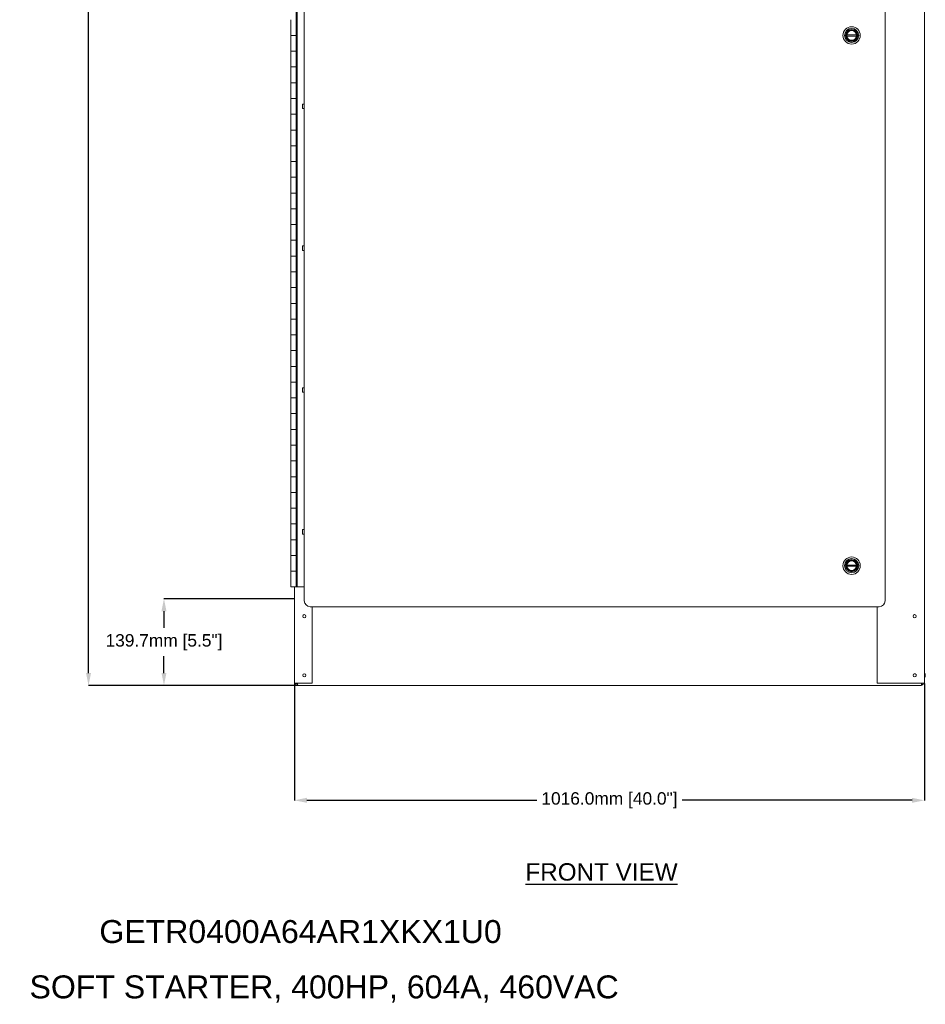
# Model space of a CAD drawing. Header units: inches. Extents: x 2934 to 6866, y 422 to 3136.
# Tile 47 of 84: x 4382 to 5843, y 422 to 2009. Entities that reach past the tile are written whole.
import ezdxf
from ezdxf.enums import TextEntityAlignment as Align

# ---------------------------------------------------------------- set-up
doc = ezdxf.new("R2010")
doc.units = ezdxf.units.IN
doc.header["$MEASUREMENT"] = 0
doc.layers.add('PWR_0400HP', color=7, linetype='Continuous')
doc.styles.add('ARIAL', font='arial.ttf')
doc.styles.get("Standard").update_dxf_attribs({"font": 'arial.ttf'})
doc.dimstyles.new('BILLSTYLE', dxfattribs={"dimtxt": 20, "dimasz": 20, "dimexe": 0.25, "dimexo": 0.25, "dimgap": 10, "dimtad": 0, "dimtih": 1, "dimtoh": 1, "dimdec": 1, "dimzin": 4, "dimdsep": 46, "dimtxsty": 'Standard', "dimblk": '_FILLED', "dimcen": 0, "dimadec": 0, "dimazin": 0, "dimtfac": 1, "dimtdec": 1, "dimtofl": 0, "dimtmove": 0, "dimatfit": 3, "dimldrblk": '_FILLED', "dimfxl": 1, "dimtolj": 1, "dimtzin": 4, "dimarcsym": 0})

# ---------------------------------------------------------------- blocks, each defined once
blk = doc.blocks.new('_FILLED')
at = {"color": 0, "linetype": 'ByBlock'}
blk.add_solid([(0, 0), (-1, 0.2), (-1, -0.2)], dxfattribs=at)
blk = doc.blocks.new('*D67')
at = {"color": 0, "lineweight": -2, "transparency": 16777216}
for p, q in [((4825, 1075.3), (4614.6, 1075.3)), ((4614.8, 1055.3), (4614.8, 1028.3)), ((4614.8, 955.6), (4614.8, 982.6)), ((4830.6, 935.6), (4614.6, 935.6))]:
    blk.add_line(p, q, dxfattribs=at)
at = {"layer": 'DEFPOINTS', "color": 0, "transparency": 16777216}
for p in [(4825.2, 1075.3), (4614.8, 935.6), (4830.8, 935.6)]:
    blk.add_point(p, dxfattribs=at)
at = {"color": 0, "lineweight": -2, "transparency": 16777216, "xscale": 20, "yscale": 20, "zscale": 20}
for p, rotation in [((4614.8, 1075.3), 90), ((4614.8, 935.6), 270)]:
    blk.add_blockref('_FILLED', p, dxfattribs=dict(at, rotation=rotation))
at = {"color": 0, "transparency": 16777216, "insert": (4614.8, 1018.3), "char_height": 20, "attachment_point": 2}
blk.add_mtext('\\A1;139.7mm [5.5"]', dxfattribs=at)
blk = doc.blocks.new('*D68')
at = {"color": 0, "lineweight": -2, "transparency": 16777216}
for p, q in [((4825.2, 939), (4825.2, 750.2)), ((5841.2, 939), (5841.2, 750.2)), ((4845.2, 750.5), (5215.9, 750.5)), ((5821.2, 750.5), (5450.6, 750.5))]:
    blk.add_line(p, q, dxfattribs=at)
at = {"layer": 'DEFPOINTS', "color": 0, "transparency": 16777216}
for p in [(4825.2, 939.3), (5841.2, 939.3), (5841.2, 750.5)]:
    blk.add_point(p, dxfattribs=at)
at = {"color": 0, "lineweight": -2, "transparency": 16777216, "xscale": 20, "yscale": 20, "zscale": 20, "rotation": 180}
blk.add_blockref('_FILLED', (4825.2, 750.5), dxfattribs=at)
at = {"color": 0, "lineweight": -2, "transparency": 16777216, "xscale": 20, "yscale": 20, "zscale": 20}
blk.add_blockref('_FILLED', (5841.2, 750.5), dxfattribs=at)
at = {"color": 0, "transparency": 16777216, "insert": (5333.2, 750.5), "char_height": 20, "attachment_point": 5}
blk.add_mtext('\\A1;1016.0mm [40.0"]', dxfattribs=at)
blk = doc.blocks.new('*D69')
at = {"color": 0, "lineweight": -2, "transparency": 16777216}
for p, q in [((4828.7, 2942.2), (4493, 2942.2)), ((4493.2, 2922.2), (4493.2, 2120.5)), ((4493.2, 955.6), (4493.2, 2074.8)), ((4830.6, 935.6), (4493, 935.6))]:
    blk.add_line(p, q, dxfattribs=at)
at = {"layer": 'DEFPOINTS', "color": 0, "transparency": 16777216}
for p in [(4828.9, 2942.2), (4493.2, 935.6), (4830.8, 935.6)]:
    blk.add_point(p, dxfattribs=at)
at = {"color": 0, "lineweight": -2, "transparency": 16777216, "xscale": 20, "yscale": 20, "zscale": 20}
for p, rotation in [((4493.2, 2942.2), 90), ((4493.2, 935.6), 270)]:
    blk.add_blockref('_FILLED', p, dxfattribs=dict(at, rotation=rotation))
at = {"color": 0, "transparency": 16777216, "insert": (4493.2, 2110.5), "char_height": 20, "attachment_point": 2}
blk.add_mtext('\\A1;2006.6mm [79.0"]', dxfattribs=at)

msp = doc.modelspace()

# ---------------------------------------------------------------- linework, layer by layer
at = {"color": 7, "linetype": 'Continuous', "lineweight": 15}
for p, q in [((5841.24, 2936.64), (5841.24, 939.28)), ((4841.11, 1075.29), (4841.11, 2891.39)), ((5777.74, 2891.39), (5777.74, 1075.29)), ((4827.73, 1094.34), (4827.73, 2872.34)), ((4829.51, 1094.34), (4829.51, 2872.34)), ((4819.35, 2008.74), (4819.35, 1983.34)), ((5716.02, 1984.24), (5731.51, 1984.24)), ((4819.35, 1983.34), (4819.35, 1957.94)), ((4827.73, 1983.34), (4819.35, 1983.34)), ((5731.51, 1982.44), (5716.02, 1982.44)), ((4819.35, 1957.94), (4819.35, 1932.54)), ((4819.35, 1957.94), (4827.73, 1957.94)), ((4819.35, 1932.54), (4819.35, 1907.14)), ((4827.73, 1932.54), (4819.35, 1932.54)), ((4819.35, 1907.14), (4819.35, 1881.74)), ((4819.35, 1907.14), (4827.73, 1907.14)), ((4819.35, 1881.74), (4819.35, 1856.34)), ((4827.73, 1881.74), (4819.35, 1881.74)), ((4841.11, 1872.61), (4838.33, 1872.61)), ((4838.33, 1872.61), (4838.33, 1865.47)), ((4838.33, 1865.47), (4841.11, 1865.47)), ((4819.35, 1856.34), (4819.35, 1830.94)), ((4819.35, 1856.34), (4827.73, 1856.34)), ((4819.35, 1830.94), (4819.35, 1805.54)), ((4827.73, 1830.94), (4819.35, 1830.94)), ((4819.35, 1805.54), (4819.35, 1780.14)), ((4819.35, 1805.54), (4827.73, 1805.54)), ((4819.35, 1780.14), (4819.35, 1754.74)), ((4827.73, 1780.14), (4819.35, 1780.14)), ((4819.35, 1754.74), (4819.35, 1729.34)), ((4819.35, 1754.74), (4827.73, 1754.74)), ((4819.35, 1729.34), (4819.35, 1703.94)), ((4827.73, 1729.34), (4819.35, 1729.34)), ((4819.35, 1703.94), (4819.35, 1678.54)), ((4819.35, 1703.94), (4827.73, 1703.94)), ((4819.35, 1678.54), (4819.35, 1653.14)), ((4827.73, 1678.54), (4819.35, 1678.54)), ((4819.35, 1653.14), (4819.35, 1627.74)), ((4819.35, 1653.14), (4827.73, 1653.14)), ((4841.11, 1644.01), (4838.33, 1644.01)), ((4838.33, 1644.01), (4838.33, 1636.87)), ((4838.33, 1636.87), (4841.11, 1636.87)), ((4819.35, 1627.74), (4819.35, 1602.34)), ((4827.73, 1627.74), (4819.35, 1627.74)), ((4819.35, 1602.34), (4819.35, 1576.94)), ((4819.35, 1602.34), (4827.73, 1602.34)), ((4819.35, 1576.94), (4819.35, 1551.54)), ((4827.73, 1576.94), (4819.35, 1576.94)), ((4819.35, 1551.54), (4819.35, 1526.14)), ((4819.35, 1551.54), (4827.73, 1551.54)), ((4819.35, 1526.14), (4819.35, 1500.74)), ((4827.73, 1526.14), (4819.35, 1526.14)), ((4819.35, 1500.74), (4819.35, 1475.34)), ((4819.35, 1500.74), (4827.73, 1500.74)), ((4819.35, 1475.34), (4819.35, 1449.94)), ((4827.73, 1475.34), (4819.35, 1475.34)), ((4819.35, 1449.94), (4819.35, 1424.54)), ((4819.35, 1449.94), (4827.73, 1449.94)), ((4819.35, 1424.54), (4819.35, 1399.14)), ((4827.73, 1424.54), (4819.35, 1424.54)), ((4841.11, 1415.41), (4838.33, 1415.41)), ((4838.33, 1415.41), (4838.33, 1408.27)), ((4819.35, 1399.14), (4819.35, 1373.74)), ((4819.35, 1399.14), (4827.73, 1399.14)), ((4838.33, 1408.27), (4841.11, 1408.27)), ((4819.35, 1373.74), (4819.35, 1348.34)), ((4827.73, 1373.74), (4819.35, 1373.74)), ((4819.35, 1348.34), (4819.35, 1322.94)), ((4819.35, 1348.34), (4827.73, 1348.34)), ((4819.35, 1322.94), (4819.35, 1297.54)), ((4827.73, 1322.94), (4819.35, 1322.94)), ((4819.35, 1297.54), (4819.35, 1272.14)), ((4819.35, 1297.54), (4827.73, 1297.54)), ((4819.35, 1272.14), (4819.35, 1246.74)), ((4827.73, 1272.14), (4819.35, 1272.14)), ((4819.35, 1246.74), (4819.35, 1221.34)), ((4819.35, 1246.74), (4827.73, 1246.74)), ((4819.35, 1221.34), (4819.35, 1195.94)), ((4827.73, 1221.34), (4819.35, 1221.34)), ((4819.35, 1195.94), (4819.35, 1170.54)), ((4819.35, 1195.94), (4827.73, 1195.94)), ((4841.11, 1186.81), (4838.33, 1186.81)), ((4838.33, 1186.81), (4838.33, 1179.67)), ((4838.33, 1179.67), (4841.11, 1179.67)), ((4819.35, 1170.54), (4819.35, 1145.14)), ((4827.73, 1170.54), (4819.35, 1170.54)), ((4819.35, 1145.14), (4819.35, 1119.74)), ((4819.35, 1145.14), (4827.73, 1145.14)), ((5716.02, 1129.6), (5731.51, 1129.6)), ((5731.51, 1127.8), (5716.02, 1127.8)), ((4819.35, 1119.74), (4819.35, 1094.34)), ((4827.73, 1119.74), (4819.35, 1119.74)), ((4827.73, 1094.34), (4819.35, 1094.34)), ((4825.24, 939.28), (4825.24, 1094.34)), ((4827.73, 1094.34), (4829.51, 1094.34)), ((4829.51, 1094.34), (4841.11, 1094.34)), ((4841.11, 1075.29), (4841.11, 1072.12)), ((5777.74, 1072.12), (5777.74, 1075.29)), ((4850.64, 1062.59), (5768.21, 1062.59)), ((4853.81, 939.28), (4853.81, 1062.59)), ((5765.04, 939.28), (5765.04, 1062.59)), ((5827.65, 953.17), (5827.65, 950.78)), ((4828.91, 939.28), (4825.24, 939.28)), ((4827.14, 939.28), (4827.14, 939.27)), ((4828.91, 939.28), (4853.81, 939.28)), ((4829.04, 939.27), (4829.04, 939.28)), ((4829.04, 939.27), (4829.22, 939.27)), ((4829.22, 939.27), (4829.22, 939.28)), ((4829.75, 939.27), (4829.75, 939.28)), ((5837.56, 939.28), (5765.04, 939.28)), ((5836.73, 939.27), (5836.73, 939.28)), ((5837.26, 939.27), (5837.26, 939.28)), ((5837.26, 939.27), (5837.44, 939.27)), ((5837.44, 939.27), (5837.44, 939.28)), ((5837.56, 939.28), (5841.24, 939.28)), ((5839.33, 939.28), (5839.33, 939.27)), ((5835.66, 935.59), (4830.82, 935.59))]:
    msp.add_line(p, q, dxfattribs=at)
at = {"color": 7, "linetype": 'Continuous', "lineweight": 15, "flags": 128}
for points in [[(4829.58, 938), (4829.42, 938.55), (4829.22, 939.27)], [(4829.97, 938.08), (4829.62, 938.59), (4829.22, 939.27)], [(4830.82, 935.59), (4830.7, 935.65), (4830.58, 935.81), (4830.47, 936.06), (4830.35, 936.42), (4830.24, 936.86), (4830.12, 937.37), (4830, 937.93), (4829.88, 938.54), (4829.75, 939.27)], [(5837.26, 939.27), (5836.8, 938.5), (5836.51, 938.09)]]:
    msp.add_lwpolyline(points, dxfattribs=at)
at = {"color": 7, "linetype": 'Continuous', "lineweight": 15}
for centre, radius in [((5723.76, 1983.34), 14), ((5723.76, 1983.34), 11.4), ((5723.76, 1983.34), 9.75), ((5723.76, 1983.34), 8.75), ((5723.76, 1128.7), 14), ((5723.76, 1128.7), 11.4), ((5723.76, 1128.7), 9.75), ((5723.76, 1128.7), 8.75), ((4841.11, 1047.23), 2.58), ((4841.11, 1047.23), 2.58), ((5825.36, 1047.23), 2.58), ((5825.36, 1047.23), 2.58), ((4841.11, 951.98), 2.58), ((4841.11, 951.98), 2.58), ((5825.36, 951.98), 2.58), ((5825.36, 951.98), 2.58)]:
    msp.add_circle(centre, radius, dxfattribs=at)
for centre, radius, start, end in [((5723.76, 1983.34), 7.8, 173.37419, 186.62581), ((5723.76, 1983.34), 7.8, 6.62581, 173.37419), ((5723.76, 1983.34), 7.8, 353.37419, 6.62581), ((5723.76, 1983.34), 7.8, 186.62581, 353.37419), ((5723.76, 1128.7), 7.8, 173.37419, 186.62581), ((5723.76, 1128.7), 7.8, 6.62581, 173.37419), ((5723.76, 1128.7), 7.8, 186.62581, 353.37419), ((5723.76, 1128.7), 7.8, 353.37419, 6.62581), ((4850.64, 1072.12), 9.52, 180, 270), ((5768.21, 1072.12), 9.52, 270, 0), ((4841.11, 951.97), 2.58, 0, 179.91796), ((5825.36, 951.97), 2.58, 27.60885, 179.91976), ((5833.49, 951.98), 9.1, 328.43234, 31.56766), ((4830.82, 939.27), 3.68, 180, 270), ((4830.75, 939.25), 1.71, 179.2657, 245.84621), ((5828.91, 939.55), 7.82, 329.59593, 357.91506), ((5835.66, 939.27), 3.68, 270, 0), ((5835.72, 939.25), 1.71, 294.15611, 0.7353), ((5784.08, 953.62), 55.08, 343.52567, 344.8976)]:
    msp.add_arc(centre, radius, start, end, dxfattribs=at)

# ---------------------------------------------------------------- texts
msp.add_text('%%UFRONT VIEW', height=28).set_placement((5320.37, 621.09), align=Align.CENTER)
at = {"layer": 'PWR_0400HP', "color": 2, "style": 'ARIAL'}
msp.add_text('SOFT STARTER, 400HP, 604A, 460VAC', height=36.9763, dxfattribs=at).set_placement((4398.03, 431.27))
at = {"layer": 'PWR_0400HP', "color": 2, "insert": (4510.63, 557.47), "char_height": 36.9763, "width": 274.1854, "attachment_point": 1, "style": 'ARIAL'}
msp.add_mtext('GETR0400A64AR1XKX1U0', dxfattribs=at)

# ---------------------------------------------------------------- dimensions: what is measured, and where the dimension line sits
for base, p1, picture, middle in [((4493.21, 935.59), (4828.92, 2942.21), '*D69', (4493.21, 2097.64)), ((4614.85, 935.59), (4825.24, 1075.29), '*D67', (4614.85, 1005.44))]:
    dim = msp.add_linear_dim(base=base, p1=p1, p2=(4830.82, 935.59), angle=90, dimstyle='BILLSTYLE', override={"dimpost": 'mm'})
    dim.commit()
    dim.dimension.update_dxf_attribs({"geometry": picture, "text_midpoint": middle, "dimtype": 160})
dim = msp.add_linear_dim(base=(5841.24, 750.48), p1=(4825.24, 939.28), p2=(5841.24, 939.28), dimstyle='BILLSTYLE', override={"dimpost": 'mm'})
dim.commit()
dim.dimension.update_dxf_attribs({"geometry": '*D68', "text_midpoint": (5333.24, 750.48)})

doc.saveas('drawing.dxf')
